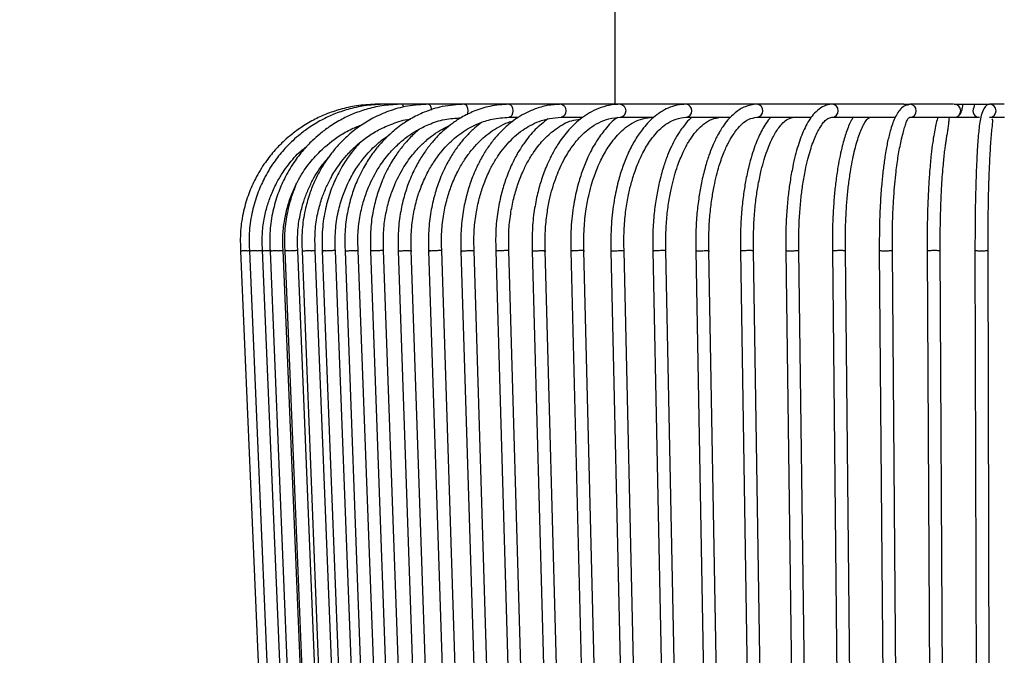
# Model space of a CAD drawing. Header units: millimetres. Extents: x 63 to 126, y 118 to 245.
# Tile 3 of 17: x 86 to 101, y 128 to 137. Entities that reach past the tile are written whole.
import ezdxf

# ---------------------------------------------------------------- set-up
doc = ezdxf.new("R2010")
doc.units = ezdxf.units.MM
doc.styles.add('SLDTEXTSTYLE0', font='TXT', dxfattribs={"width": 0.75})
doc.dimstyles.new('SLDDIMSTYLE0', dxfattribs={"dimtxt": 3.5, "dimasz": 3.302, "dimexe": 0, "dimexo": 0.0625, "dimgap": 0.875, "dimtad": 1, "dimdec": 0, "dimlfac": 10, "dimrnd": 1e-09, "dimzin": 12, "dimdsep": 46, "dimtxsty": 'SLDTEXTSTYLE0', "dimsah": 1, "dimcen": 0.09, "dimadec": 0, "dimazin": 3, "dimtfac": 1, "dimtdec": 0, "dimtofl": 0, "dimtmove": 0, "dimatfit": 3, "dimfxl": 0, "dimfrac": 2, "dimtolj": 1, "dimtzin": 12, "dimarcsym": 0})

# ---------------------------------------------------------------- blocks, each defined once
blk = doc.blocks.new('_D')
at = {"color": 7, "linetype": 'Continuous', "lineweight": 0}
for p, q in [((94.43, 174.985), (66.29, 174.985)), ((67.29, 174.985), (67.29, 117.985)), ((94.432, 117.985), (66.29, 117.985))]:
    blk.add_line(p, q, dxfattribs=at)
at = {"color": 7, "linetype": 'Continuous', "lineweight": 18}
for points in [[(67.29, 174.985), (66.782, 171.683), (67.798, 171.683)], [(67.29, 117.985), (67.798, 121.287), (66.782, 121.287)]]:
    blk.add_solid(points, dxfattribs=at)
at = {"color": 7, "linetype": 'Continuous', "lineweight": 18, "insert": (62.778, 146.365), "char_height": 3.5, "attachment_point": 1, "rotation": 90, "style": 'SLDTEXTSTYLE0'}
blk.add_mtext('570', dxfattribs=at)

msp = doc.modelspace()

# ---------------------------------------------------------------- linework, layer by layer
at = {"color": 7, "linetype": 'Continuous', "lineweight": 25}
for p, q in [((95.432, 137.835), (95.432, 136.135)), ((91.917, 136.135), (91.804, 136.135)), ((92.18, 136.135), (91.917, 136.135)), ((92.588, 136.135), (92.18, 136.135)), ((93.136, 136.135), (92.588, 136.135)), ((93.814, 136.135), (93.136, 136.135)), ((94.614, 136.135), (93.814, 136.135)), ((95.522, 136.135), (94.614, 136.135)), ((96.525, 136.135), (95.522, 136.135)), ((97.607, 136.135), (96.525, 136.135)), ((98.753, 136.135), (97.607, 136.135)), ((99.854, 136.135), (98.753, 136.135)), ((99.854, 136.135), (99.945, 136.135)), ((100.612, 136.135), (99.945, 136.135)), ((100.624, 136.135), (101.164, 136.135)), ((101.388, 136.135), (101.164, 136.135)), ((93.814, 135.935), (93.962, 135.935)), ((94.614, 135.935), (94.944, 135.935)), ((95.522, 135.935), (96.029, 135.935)), ((96.525, 135.935), (97.204, 135.935)), ((97.607, 135.935), (98.438, 135.935)), ((98.753, 135.935), (99.723, 135.935)), ((99.945, 135.935), (100.624, 135.935)), ((100.624, 135.935), (101.009, 135.935)), ((101.164, 135.935), (101.392, 135.935)), ((89.71, 133.89), (90.269, 120.889)), ((89.846, 133.89), (90.399, 120.89)), ((90.598, 120.901), (90.045, 133.901)), ((90.161, 133.89), (90.699, 120.89)), ((90.899, 120.901), (90.361, 133.901)), ((90.386, 133.89), (90.913, 120.89)), ((91.113, 120.9), (90.585, 133.9)), ((90.651, 133.89), (91.166, 120.89)), ((91.366, 120.9), (90.851, 133.9)), ((90.96, 133.89), (91.461, 120.89)), ((91.661, 120.9), (91.16, 133.9)), ((91.308, 133.89), (91.792, 120.89)), ((91.992, 120.9), (91.508, 133.9)), ((91.698, 133.89), (92.164, 120.89)), ((92.364, 120.9), (91.898, 133.9)), ((92.122, 133.891), (92.569, 120.891)), ((92.768, 120.9), (92.322, 133.9)), ((92.587, 133.891), (93.011, 120.891)), ((93.211, 120.899), (92.786, 133.899)), ((93.081, 133.891), (93.483, 120.891)), ((93.683, 120.899), (93.281, 133.899)), ((93.613, 133.891), (93.99, 120.891)), ((94.19, 120.899), (93.813, 133.899)), ((94.171, 133.892), (94.522, 120.892)), ((94.722, 120.899), (94.371, 133.899)), ((94.762, 133.892), (95.085, 120.892)), ((95.285, 120.898), (94.962, 133.898)), ((95.374, 133.892), (95.669, 120.892)), ((95.869, 120.898), (95.574, 133.898)), ((96.016, 133.892), (96.28, 120.892)), ((96.48, 120.898), (96.216, 133.898)), ((96.673, 133.893), (96.907, 120.893)), ((97.107, 120.897), (96.873, 133.897)), ((97.355, 133.893), (97.522, 123.185)), ((97.722, 123.185), (97.555, 133.897)), ((98.048, 133.893), (98.218, 120.893)), ((98.418, 120.897), (98.248, 133.897)), ((98.761, 133.894), (98.873, 123.185)), ((99.073, 123.185), (98.961, 133.896)), ((99.478, 133.894), (99.581, 120.894)), ((99.781, 120.896), (99.678, 133.896)), ((100.21, 133.894), (100.267, 123.185)), ((100.467, 123.185), (100.41, 133.896)), ((100.941, 133.895), (100.976, 120.895)), ((101.176, 120.895), (101.141, 133.895))]:
    msp.add_line(p, q, dxfattribs=at)
at = {"color": 7, "linetype": 'Continuous', "lineweight": 25, "flags": 128}
for points in [[(91.917, 136.135), (91.923, 136.127), (91.926, 136.118)], [(92.588, 136.135), (92.603, 136.127), (92.616, 136.105), (92.624, 136.073), (92.627, 136.046)], [(93.136, 136.135), (93.155, 136.127), (93.171, 136.105), (93.182, 136.073), (93.186, 136.035), (93.182, 135.996), (93.176, 135.975)], [(93.814, 136.135), (93.837, 136.127), (93.857, 136.105), (93.87, 136.073), (93.875, 136.035), (93.87, 135.996), (93.857, 135.964), (93.837, 135.942), (93.814, 135.935)], [(94.614, 136.135), (94.64, 136.127), (94.663, 136.105), (94.678, 136.073), (94.683, 136.035), (94.678, 135.996), (94.663, 135.964), (94.64, 135.942), (94.614, 135.935)], [(95.522, 136.135), (95.551, 136.127), (95.577, 136.105), (95.594, 136.073), (95.6, 136.035), (95.594, 135.996), (95.577, 135.964), (95.551, 135.942), (95.522, 135.935)], [(99.873, 136.135), (99.909, 136.127), (99.918, 136.123)]]:
    msp.add_lwpolyline(points, dxfattribs=at)
at = {"color": 7, "linetype": 'Continuous', "lineweight": 25}
for centre, radius, start, end in [((92.146, 136.089), 0.0566, 0.4434, 53.4016), ((96.511, 136.035), 0.101, 277.6761, 82.512), ((97.599, 136.035), 0.1, 274.6871, 85.5633), ((98.749, 136.035), 0.1, 272.6378, 87.7679), ((99.943, 136.035), 0.1, 271.2042, 89.2047), ((100.622, 136.035), 0.1, 270.7918, 89.2082), ((101.164, 136.035), 0.1, 270.8997, 89.9117), ((101.01, 136.035), 0.0999, 151.326, 270.5107)]:
    msp.add_arc(centre, radius, start, end, dxfattribs=at)
for points, knots in [([(91.804, 136.135), (91.708, 136.131), (91.526, 136.124), (91.271, 136.07), (91.049, 135.998), (90.843, 135.906), (90.662, 135.8), (90.505, 135.687), (90.368, 135.57), (90.228, 135.428), (90.076, 135.236), (89.939, 135.011), (89.828, 134.76), (89.749, 134.493), (89.7, 134.191), (89.708, 133.979), (89.711, 133.868)], [0, 0, 0, 0, 0.082651, 0.157677, 0.225069, 0.284828, 0.352613, 0.406826, 0.452053, 0.508724, 0.579274, 0.663697, 0.73614, 0.816386, 0.904433, 1, 1, 1, 1]), ([(91.917, 136.135), (91.823, 136.131), (91.643, 136.124), (91.39, 136.07), (91.17, 135.998), (90.967, 135.906), (90.787, 135.8), (90.632, 135.687), (90.497, 135.57), (90.358, 135.428), (90.207, 135.236), (90.073, 135.011), (89.963, 134.76), (89.885, 134.493), (89.836, 134.191), (89.844, 133.979), (89.847, 133.868)], [0, 0, 0, 0, 0.082666, 0.157704, 0.225107, 0.284873, 0.352664, 0.406881, 0.452109, 0.50878, 0.579327, 0.663745, 0.736181, 0.816417, 0.90445, 1, 1, 1, 1]), ([(92.18, 136.135), (92.088, 136.131), (91.912, 136.124), (91.666, 136.07), (91.451, 135.998), (91.253, 135.906), (91.078, 135.8), (90.927, 135.686), (90.795, 135.569), (90.66, 135.427), (90.513, 135.235), (90.382, 135.01), (90.275, 134.76), (90.199, 134.493), (90.152, 134.191), (90.159, 133.979), (90.162, 133.868)], [0, 0, 0, 0, 0.082704, 0.157775, 0.225203, 0.284989, 0.352797, 0.407022, 0.452253, 0.508924, 0.579465, 0.663868, 0.736286, 0.816495, 0.904492, 1, 1, 1, 1]), ([(92.588, 136.135), (92.479, 136.129), (92.271, 136.118), (91.985, 136.038), (91.742, 135.931), (91.527, 135.799), (91.344, 135.653), (91.193, 135.499), (91.079, 135.36), (90.992, 135.233), (90.911, 135.097), (90.833, 134.94), (90.755, 134.74), (90.689, 134.498), (90.643, 134.201), (90.649, 133.985), (90.652, 133.869)], [0, 0, 0, 0, 0.102133, 0.193942, 0.27541, 0.346535, 0.425255, 0.487575, 0.540912, 0.585978, 0.624697, 0.681156, 0.739897, 0.812672, 0.899466, 1, 1, 1, 1]), ([(93.136, 136.135), (93.022, 136.128), (92.812, 136.115), (92.536, 136.026), (92.325, 135.923), (92.175, 135.826), (92.072, 135.746), (91.993, 135.677), (91.917, 135.604), (91.825, 135.505), (91.716, 135.368), (91.595, 135.18), (91.487, 134.963), (91.4, 134.722), (91.338, 134.467), (91.3, 134.178), (91.306, 133.975), (91.309, 133.869)], [0, 0, 0, 0, 0.112906, 0.207126, 0.282627, 0.339408, 0.377477, 0.405723, 0.438279, 0.475321, 0.531676, 0.598178, 0.67827, 0.747293, 0.823967, 0.908287, 1, 1, 1, 1]), ([(93.814, 136.135), (93.716, 136.128), (93.534, 136.117), (93.291, 136.038), (93.101, 135.945), (92.952, 135.847), (92.831, 135.749), (92.72, 135.643), (92.613, 135.522), (92.505, 135.376), (92.394, 135.193), (92.296, 134.982), (92.213, 134.744), (92.153, 134.485), (92.115, 134.189), (92.12, 133.979), (92.123, 133.87)], [0, 0, 0, 0, 0.105364, 0.194287, 0.26674, 0.322725, 0.373516, 0.421, 0.472927, 0.529292, 0.592618, 0.671022, 0.740126, 0.818035, 0.904737, 1, 1, 1, 1]), ([(94.614, 136.135), (94.543, 136.131), (94.408, 136.123), (94.22, 136.069), (94.058, 135.997), (93.911, 135.907), (93.775, 135.8), (93.647, 135.673), (93.532, 135.532), (93.427, 135.376), (93.326, 135.189), (93.237, 134.979), (93.163, 134.741), (93.109, 134.483), (93.075, 134.188), (93.08, 133.979), (93.082, 133.87)], [0, 0, 0, 0, 0.083272, 0.158136, 0.224561, 0.282544, 0.347475, 0.40863, 0.469359, 0.529675, 0.593197, 0.671503, 0.740512, 0.818304, 0.90487, 1, 1, 1, 1]), ([(95.522, 136.135), (95.462, 136.131), (95.349, 136.125), (95.189, 136.075), (95.048, 136.008), (94.893, 135.904), (94.732, 135.754), (94.586, 135.564), (94.477, 135.381), (94.39, 135.199), (94.313, 134.996), (94.247, 134.761), (94.197, 134.501), (94.165, 134.199), (94.17, 133.984), (94.172, 133.871)], [0, 0, 0, 0, 0.077489, 0.148475, 0.212906, 0.270779, 0.37144, 0.466324, 0.527153, 0.588286, 0.664557, 0.733469, 0.812386, 0.901293, 1, 1, 1, 1]), ([(96.525, 136.135), (96.477, 136.132), (96.384, 136.126), (96.213, 136.068), (96.028, 135.95), (95.861, 135.769), (95.752, 135.606), (95.681, 135.477), (95.619, 135.348), (95.55, 135.175), (95.478, 134.939), (95.416, 134.648), (95.371, 134.283), (95.374, 134.015), (95.375, 133.871)], [0, 0, 0, 0, 0.071825, 0.139571, 0.262402, 0.367756, 0.447929, 0.4865, 0.528145, 0.600096, 0.674288, 0.765741, 0.874384, 1, 1, 1, 1]), ([(97.607, 136.135), (97.546, 136.127), (97.434, 136.114), (97.284, 136.019), (97.171, 135.909), (97.092, 135.805), (97.039, 135.721), (97.001, 135.652), (96.964, 135.579), (96.92, 135.48), (96.868, 135.345), (96.81, 135.159), (96.759, 134.946), (96.717, 134.71), (96.687, 134.459), (96.669, 134.175), (96.672, 133.976), (96.674, 133.872)], [0, 0, 0, 0, 0.113947, 0.209024, 0.285118, 0.34231, 0.38078, 0.408898, 0.441243, 0.478085, 0.53418, 0.600335, 0.67999, 0.748627, 0.824863, 0.908694, 1, 1, 1, 1]), ([(98.753, 136.135), (98.713, 136.13), (98.639, 136.12), (98.535, 136.05), (98.452, 135.961), (98.384, 135.859), (98.329, 135.752), (98.279, 135.632), (98.234, 135.5), (98.191, 135.349), (98.15, 135.168), (98.113, 134.962), (98.082, 134.729), (98.06, 134.476), (98.045, 134.185), (98.047, 133.98), (98.049, 133.873)], [0, 0, 0, 0, 0.09238, 0.173263, 0.242476, 0.300042, 0.359939, 0.41589, 0.47316, 0.531778, 0.594853, 0.672732, 0.741409, 0.818863, 0.905088, 1, 1, 1, 1]), ([(99.945, 136.135), (99.901, 136.123), (99.819, 136.101), (99.713, 135.937), (99.648, 135.748), (99.607, 135.577), (99.582, 135.443), (99.56, 135.31), (99.536, 135.133), (99.512, 134.899), (99.491, 134.616), (99.477, 134.266), (99.478, 134.01), (99.478, 133.874)], [0, 0, 0, 0, 0.133904, 0.256858, 0.367652, 0.451588, 0.489732, 0.535728, 0.609812, 0.683797, 0.773521, 0.878949, 1, 1, 1, 1]), ([(100.624, 135.935), (100.638, 135.936), (100.664, 135.939), (100.695, 135.96), (100.716, 135.984), (100.732, 136.014), (100.745, 136.056), (100.753, 136.098), (100.755, 136.131), (100.755, 136.135)], [0, 0, 0, 0, 0.139976, 0.255492, 0.365452, 0.489414, 0.6856, 0.962015, 1, 1, 1, 1]), ([(100.93, 136.135), (100.929, 136.122), (100.927, 136.099), (100.924, 136.081), (100.923, 136.079), (100.923, 136.078)], [0, 0, 0, 0, 0.450429, 0.789265, 1, 1, 1, 1]), ([(101.164, 136.135), (101.149, 136.131), (101.12, 136.125), (101.071, 136.066), (101.034, 135.974), (101.014, 135.864), (101, 135.748), (100.989, 135.624), (100.978, 135.474), (100.967, 135.28), (100.958, 135.049), (100.95, 134.792), (100.944, 134.518), (100.941, 134.207), (100.941, 133.988), (100.941, 133.875)], [0, 0, 0, 0, 0.0711872, 0.1347736, 0.2151888, 0.2814457, 0.3451295, 0.4075316, 0.4714641, 0.5493319, 0.6411177, 0.7191167, 0.8049344, 0.8985667, 1, 1, 1, 1]), ([(90.362, 133.882), (90.358, 133.969), (90.352, 134.134), (90.381, 134.369), (90.428, 134.575), (90.493, 134.767), (90.572, 134.939), (90.66, 135.088), (90.772, 135.249), (90.946, 135.447), (91.174, 135.628), (91.396, 135.757), (91.52, 135.803), (91.576, 135.824)], [0, 0, 0, 0, 0.104357, 0.198713, 0.283461, 0.358608, 0.443843, 0.512011, 0.568868, 0.682197, 0.83466, 0.925682, 1, 1, 1, 1]), ([(90.852, 133.882), (90.849, 133.987), (90.843, 134.183), (90.884, 134.453), (90.943, 134.672), (91.014, 134.854), (91.084, 134.996), (91.157, 135.12), (91.235, 135.234), (91.336, 135.36), (91.472, 135.499), (91.635, 135.631), (91.828, 135.751), (92.046, 135.844), (92.212, 135.9), (92.304, 135.908), (92.309, 135.909)], [0, 0, 0, 0, 0.1114755, 0.2072863, 0.2877701, 0.3529282, 0.4159566, 0.4588481, 0.508451, 0.5673485, 0.6361817, 0.7231886, 0.802014, 0.8924412, 0.994467, 1, 1, 1, 1]), ([(91.509, 133.881), (91.506, 133.978), (91.5, 134.163), (91.534, 134.427), (91.59, 134.659), (91.681, 134.912), (91.809, 135.157), (91.951, 135.347), (92.055, 135.459), (92.123, 135.525), (92.193, 135.587), (92.284, 135.657), (92.416, 135.744), (92.602, 135.836), (92.83, 135.912), (92.998, 135.923), (93.082, 135.929)], [0, 0, 0, 0, 0.094104, 0.180115, 0.258327, 0.328748, 0.446104, 0.535866, 0.573771, 0.607175, 0.63614, 0.674195, 0.731688, 0.80858, 0.904836, 1, 1, 1, 1]), ([(91.899, 133.881), (91.896, 133.978), (91.89, 134.164), (91.923, 134.428), (91.977, 134.66), (92.065, 134.913), (92.188, 135.158), (92.325, 135.348), (92.425, 135.461), (92.49, 135.526), (92.558, 135.588), (92.645, 135.658), (92.764, 135.741), (92.862, 135.788), (92.915, 135.814)], [0, 0, 0, 0, 0.117727, 0.225338, 0.323184, 0.411277, 0.558062, 0.670312, 0.717708, 0.759471, 0.795681, 0.84325, 0.915102, 1, 1, 1, 1]), ([(92.323, 133.881), (92.32, 133.982), (92.315, 134.175), (92.35, 134.447), (92.404, 134.684), (92.48, 134.902), (92.569, 135.094), (92.669, 135.26), (92.765, 135.392), (92.861, 135.501), (92.959, 135.595), (93.065, 135.681), (93.194, 135.767), (93.358, 135.849), (93.569, 135.919), (93.728, 135.929), (93.814, 135.935)], [0, 0, 0, 0, 0.096179, 0.183232, 0.261423, 0.330759, 0.409425, 0.472926, 0.529301, 0.58124, 0.628752, 0.679064, 0.734578, 0.806592, 0.895072, 1, 1, 1, 1]), ([(93.396, 135.855), (93.361, 135.828), (93.283, 135.769), (93.172, 135.659), (93.059, 135.528), (92.951, 135.376), (92.845, 135.191), (92.752, 134.981), (92.673, 134.742), (92.616, 134.484), (92.58, 134.188), (92.585, 133.979), (92.588, 133.87)], [0, 0, 0, 0, 0.066093, 0.146196, 0.228901, 0.314209, 0.406668, 0.52087, 0.621519, 0.734985, 0.861253, 1, 1, 1, 1]), ([(92.787, 133.88), (92.785, 133.982), (92.78, 134.175), (92.813, 134.448), (92.865, 134.686), (92.937, 134.904), (93.022, 135.096), (93.118, 135.264), (93.214, 135.401), (93.314, 135.518), (93.421, 135.623), (93.533, 135.713), (93.662, 135.794), (93.779, 135.853), (93.858, 135.875), (93.886, 135.882)], [0, 0, 0, 0, 0.111541, 0.212508, 0.303194, 0.383606, 0.47483, 0.548606, 0.616436, 0.682158, 0.745776, 0.813051, 0.878635, 0.958182, 1, 1, 1, 1]), ([(93.282, 133.88), (93.28, 133.982), (93.275, 134.175), (93.306, 134.449), (93.356, 134.687), (93.424, 134.906), (93.504, 135.098), (93.596, 135.268), (93.69, 135.409), (93.791, 135.533), (93.903, 135.645), (94.019, 135.738), (94.144, 135.816), (94.281, 135.878), (94.439, 135.925), (94.554, 135.931), (94.614, 135.935)], [0, 0, 0, 0, 0.096283, 0.183448, 0.261733, 0.331147, 0.409888, 0.473668, 0.533968, 0.594612, 0.655591, 0.72001, 0.777462, 0.843279, 0.917456, 1, 1, 1, 1]), ([(94.409, 135.91), (94.343, 135.859), (94.21, 135.754), (94.057, 135.563), (93.938, 135.375), (93.842, 135.187), (93.759, 134.977), (93.69, 134.74), (93.639, 134.483), (93.607, 134.188), (93.612, 133.979), (93.614, 133.87)], [0, 0, 0, 0, 0.1277596, 0.2622976, 0.3480531, 0.4362376, 0.5447646, 0.6404002, 0.7482039, 0.8681622, 1, 1, 1, 1]), ([(93.814, 133.88), (93.812, 133.982), (93.807, 134.176), (93.836, 134.45), (93.883, 134.688), (93.947, 134.907), (94.023, 135.1), (94.109, 135.272), (94.216, 135.441), (94.356, 135.614), (94.547, 135.776), (94.734, 135.886), (94.863, 135.902), (94.91, 135.908)], [0, 0, 0, 0, 0.1040079, 0.1981763, 0.282749, 0.3577343, 0.4427907, 0.5117766, 0.5785277, 0.683007, 0.7943551, 0.9254722, 1, 1, 1, 1]), ([(94.372, 133.88), (94.369, 133.985), (94.365, 134.182), (94.393, 134.45), (94.432, 134.666), (94.477, 134.844), (94.527, 134.996), (94.583, 135.138), (94.647, 135.273), (94.724, 135.407), (94.821, 135.544), (94.93, 135.668), (95.055, 135.775), (95.191, 135.859), (95.349, 135.922), (95.462, 135.93), (95.522, 135.935)], [0, 0, 0, 0, 0.099897, 0.185219, 0.256178, 0.31278, 0.367303, 0.418257, 0.472483, 0.529958, 0.59338, 0.671762, 0.740772, 0.818481, 0.904881, 1, 1, 1, 1]), ([(95.479, 135.935), (95.475, 135.932), (95.403, 135.89), (95.294, 135.763), (95.17, 135.601), (95.089, 135.462), (95.019, 135.325), (94.946, 135.15), (94.87, 134.916), (94.805, 134.63), (94.758, 134.273), (94.761, 134.011), (94.763, 133.871)], [0, 0, 0, 0, 0.007804, 0.145712, 0.256805, 0.316205, 0.375144, 0.471304, 0.569816, 0.690857, 0.834351, 1, 1, 1, 1]), ([(94.963, 133.879), (94.961, 133.999), (94.957, 134.22), (94.991, 134.516), (95.034, 134.744), (95.08, 134.917), (95.124, 135.05), (95.17, 135.169), (95.235, 135.315), (95.341, 135.502), (95.47, 135.665), (95.602, 135.785), (95.724, 135.865), (95.863, 135.923), (95.963, 135.931), (96.015, 135.935)], [0, 0, 0, 0, 0.113209, 0.207564, 0.283277, 0.340362, 0.387917, 0.428323, 0.47677, 0.564761, 0.67964, 0.74848, 0.824814, 0.908642, 1, 1, 1, 1]), ([(95.575, 133.879), (95.573, 133.987), (95.57, 134.191), (95.595, 134.475), (95.633, 134.714), (95.682, 134.922), (95.736, 135.096), (95.792, 135.243), (95.847, 135.363), (95.904, 135.469), (95.972, 135.576), (96.048, 135.676), (96.14, 135.773), (96.248, 135.855), (96.377, 135.92), (96.473, 135.93), (96.525, 135.935)], [0, 0, 0, 0, 0.101939, 0.191946, 0.270208, 0.336736, 0.407199, 0.46041, 0.510485, 0.558883, 0.606865, 0.671848, 0.735268, 0.811128, 0.899365, 1, 1, 1, 1]), ([(96.612, 135.935), (96.598, 135.923), (96.552, 135.884), (96.49, 135.808), (96.431, 135.726), (96.387, 135.656), (96.346, 135.584), (96.295, 135.484), (96.236, 135.349), (96.171, 135.163), (96.113, 134.949), (96.065, 134.712), (96.032, 134.46), (96.011, 134.176), (96.015, 133.976), (96.016, 133.872)], [0, 0, 0, 0, 0.035153, 0.112247, 0.164144, 0.202094, 0.245754, 0.295486, 0.371211, 0.460522, 0.568055, 0.660712, 0.763624, 0.876782, 1, 1, 1, 1]), ([(96.216, 133.878), (96.215, 133.977), (96.211, 134.165), (96.23, 134.433), (96.261, 134.669), (96.311, 134.926), (96.382, 135.174), (96.461, 135.367), (96.517, 135.48), (96.554, 135.546), (96.593, 135.607), (96.64, 135.675), (96.706, 135.756), (96.798, 135.842), (96.917, 135.917), (97.009, 135.929), (97.06, 135.935)], [0, 0, 0, 0, 0.092323, 0.176841, 0.253712, 0.322944, 0.438389, 0.5267, 0.564012, 0.596927, 0.625475, 0.662421, 0.718559, 0.793639, 0.887465, 1, 1, 1, 1]), ([(96.874, 133.878), (96.872, 133.977), (96.869, 134.165), (96.886, 134.434), (96.914, 134.671), (96.958, 134.929), (97.021, 135.178), (97.09, 135.371), (97.141, 135.485), (97.173, 135.55), (97.207, 135.612), (97.249, 135.679), (97.306, 135.759), (97.384, 135.843), (97.485, 135.917), (97.564, 135.929), (97.607, 135.935)], [0, 0, 0, 0, 0.092349, 0.176913, 0.25383, 0.323107, 0.43863, 0.527001, 0.564335, 0.597269, 0.625832, 0.662798, 0.718948, 0.793991, 0.887688, 1, 1, 1, 1]), ([(97.816, 135.935), (97.81, 135.928), (97.778, 135.895), (97.728, 135.819), (97.672, 135.72), (97.622, 135.614), (97.574, 135.495), (97.526, 135.351), (97.477, 135.171), (97.433, 134.965), (97.396, 134.731), (97.369, 134.477), (97.352, 134.186), (97.355, 133.98), (97.356, 133.873)], [0, 0, 0, 0, 0.0204259, 0.0959972, 0.1639247, 0.2268218, 0.2958653, 0.3710494, 0.4555895, 0.5602656, 0.6525617, 0.7566437, 0.8725026, 1, 1, 1, 1]), ([(97.556, 133.878), (97.555, 133.981), (97.552, 134.178), (97.568, 134.456), (97.593, 134.698), (97.628, 134.921), (97.669, 135.117), (97.715, 135.285), (97.759, 135.419), (97.803, 135.528), (97.847, 135.623), (97.894, 135.706), (97.945, 135.784), (98.007, 135.857), (98.084, 135.92), (98.144, 135.93), (98.176, 135.935)], [0, 0, 0, 0, 0.096412, 0.183819, 0.26234, 0.331979, 0.411, 0.474777, 0.531243, 0.583116, 0.630404, 0.68028, 0.735665, 0.807551, 0.895677, 1, 1, 1, 1]), ([(98.249, 133.877), (98.247, 133.981), (98.245, 134.178), (98.259, 134.457), (98.28, 134.7), (98.309, 134.924), (98.344, 135.12), (98.383, 135.292), (98.423, 135.433), (98.463, 135.553), (98.507, 135.659), (98.551, 135.747), (98.595, 135.819), (98.641, 135.878), (98.693, 135.924), (98.732, 135.931), (98.753, 135.935)], [0, 0, 0, 0, 0.096388, 0.183797, 0.262326, 0.33198, 0.411027, 0.47498, 0.534063, 0.591753, 0.64803, 0.707361, 0.764053, 0.831818, 0.91047, 1, 1, 1, 1]), ([(99.079, 135.935), (99.069, 135.919), (99.028, 135.854), (98.973, 135.714), (98.917, 135.528), (98.876, 135.346), (98.842, 135.164), (98.812, 134.959), (98.788, 134.726), (98.77, 134.474), (98.758, 134.185), (98.76, 133.981), (98.761, 133.873)], [0, 0, 0, 0, 0.042454, 0.17269, 0.295777, 0.376313, 0.460447, 0.564132, 0.655579, 0.758726, 0.873564, 1, 1, 1, 1]), ([(98.961, 133.877), (98.96, 133.981), (98.958, 134.179), (98.969, 134.459), (98.986, 134.702), (99.01, 134.927), (99.038, 135.124), (99.07, 135.299), (99.103, 135.444), (99.138, 135.571), (99.176, 135.685), (99.219, 135.785), (99.261, 135.863), (99.301, 135.921), (99.331, 135.93), (99.347, 135.935)], [0, 0, 0, 0, 0.096378, 0.183799, 0.262347, 0.332025, 0.411112, 0.475212, 0.536159, 0.59796, 0.66056, 0.726515, 0.804898, 0.896111, 1, 1, 1, 1]), ([(99.678, 133.876), (99.678, 133.986), (99.676, 134.191), (99.685, 134.476), (99.698, 134.713), (99.715, 134.917), (99.732, 135.084), (99.75, 135.228), (99.768, 135.349), (99.789, 135.465), (99.815, 135.587), (99.841, 135.693), (99.867, 135.786), (99.891, 135.862), (99.914, 135.921), (99.934, 135.93), (99.945, 135.935)], [0, 0, 0, 0, 0.101295, 0.19011, 0.266515, 0.330514, 0.39654, 0.444768, 0.493074, 0.543443, 0.596736, 0.666757, 0.733079, 0.810828, 0.899782, 1, 1, 1, 1]), ([(100.376, 135.935), (100.371, 135.922), (100.355, 135.88), (100.336, 135.796), (100.314, 135.683), (100.292, 135.543), (100.269, 135.358), (100.248, 135.129), (100.23, 134.864), (100.217, 134.573), (100.209, 134.237), (100.21, 133.999), (100.21, 133.874)], [0, 0, 0, 0, 0.034187, 0.109112, 0.189625, 0.269256, 0.370112, 0.493631, 0.601174, 0.721431, 0.854389, 1, 1, 1, 1]), ([(100.41, 133.876), (100.41, 133.976), (100.409, 134.167), (100.414, 134.439), (100.422, 134.68), (100.435, 134.941), (100.454, 135.196), (100.475, 135.394), (100.49, 135.512), (100.5, 135.58), (100.511, 135.645), (100.523, 135.711), (100.535, 135.783), (100.543, 135.855), (100.546, 135.919), (100.552, 135.929), (100.555, 135.935)], [0, 0, 0, 0, 0.091994, 0.17637, 0.253175, 0.322413, 0.43807, 0.526731, 0.564284, 0.59749, 0.626353, 0.663133, 0.719475, 0.794749, 0.888309, 1, 1, 1, 1]), ([(101.141, 133.876), (101.141, 133.98), (101.141, 134.18), (101.144, 134.462), (101.148, 134.708), (101.154, 134.935), (101.161, 135.135), (101.169, 135.313), (101.178, 135.464), (101.188, 135.6), (101.198, 135.723), (101.21, 135.831), (101.216, 135.89), (101.204, 135.906), (101.199, 135.912)], [0, 0, 0, 0, 0.109073, 0.208106, 0.297132, 0.376152, 0.465925, 0.538802, 0.609101, 0.681831, 0.756957, 0.83621, 0.926193, 1, 1, 1, 1]), ([(91.161, 133.881), (91.158, 133.989), (91.153, 134.193), (91.197, 134.479), (91.266, 134.724), (91.358, 134.944), (91.463, 135.134), (91.576, 135.293), (91.681, 135.414), (91.777, 135.508), (91.876, 135.593), (91.946, 135.641), (91.985, 135.669)], [0, 0, 0, 0, 0.1516286, 0.2875693, 0.4082663, 0.5137267, 0.6306164, 0.7232728, 0.8023512, 0.8688889, 0.9257396, 1, 1, 1, 1]), ([(92.448, 135.754), (92.44, 135.749), (92.41, 135.725), (92.357, 135.675), (92.284, 135.603), (92.195, 135.503), (92.09, 135.367), (91.973, 135.178), (91.87, 134.962), (91.786, 134.721), (91.726, 134.466), (91.69, 134.177), (91.696, 133.975), (91.699, 133.869)], [0, 0, 0, 0, 0.013896, 0.058668, 0.110265, 0.168965, 0.258254, 0.363608, 0.490472, 0.599794, 0.721225, 0.854755, 1, 1, 1, 1]), ([(91.526, 135.536), (91.495, 135.501), (91.417, 135.415), (91.298, 135.247), (91.181, 135.039), (91.079, 134.796), (91.002, 134.526), (90.952, 134.211), (90.959, 133.987), (90.962, 133.869)], [0, 0, 0, 0, 0.080932, 0.198366, 0.346608, 0.480709, 0.634403, 0.807664, 1, 1, 1, 1]), ([(90.047, 133.882), (90.043, 133.969), (90.037, 134.134), (90.066, 134.369), (90.114, 134.574), (90.182, 134.767), (90.263, 134.938), (90.353, 135.088), (90.469, 135.247), (90.585, 135.388), (90.693, 135.467), (90.725, 135.491)], [0, 0, 0, 0, 0.142782, 0.271878, 0.387835, 0.49066, 0.607297, 0.700586, 0.778401, 0.933521, 1, 1, 1, 1]), ([(90.586, 133.882), (90.583, 133.982), (90.577, 134.168), (90.614, 134.424), (90.669, 134.634), (90.735, 134.813), (90.809, 134.969), (90.896, 135.116), (90.976, 135.232), (91.033, 135.296), (91.052, 135.317)], [0, 0, 0, 0, 0.1913361, 0.3564358, 0.4959141, 0.6097714, 0.7242456, 0.831744, 0.9439194, 1, 1, 1, 1]), ([(90.55, 134.881), (90.528, 134.825), (90.477, 134.695), (90.419, 134.466), (90.377, 134.184), (90.383, 133.978), (90.387, 133.869)], [0, 0, 0, 0, 0.175119, 0.40716, 0.68243, 1, 1, 1, 1]), ([(89.813, 133.895), (89.811, 133.895), (89.799, 133.894), (89.775, 133.893), (89.745, 133.891), (89.723, 133.89), (89.711, 133.89), (89.711, 133.89), (89.711, 133.89)], [0, 0, 0, 0, 0.0242383, 0.2348599, 0.4454818, 0.6560942, 0.8666887, 1, 1, 1, 1]), ([(89.813, 133.895), (89.814, 133.895), (89.826, 133.896), (89.837, 133.896), (89.847, 133.897)], [0, 0, 0, 0, 0.109236, 1, 1, 1, 1]), ([(89.961, 133.895), (89.96, 133.895), (89.947, 133.894), (89.923, 133.893), (89.892, 133.891), (89.866, 133.89), (89.849, 133.889), (89.847, 133.89), (89.846, 133.89)], [0, 0, 0, 0, 0.022511, 0.218126, 0.413742, 0.609348, 0.804938, 1, 1, 1, 1]), ([(89.961, 133.895), (89.962, 133.895), (89.974, 133.896), (89.997, 133.897), (90.023, 133.899), (90.04, 133.9), (90.047, 133.901), (90.045, 133.901), (90.045, 133.901)], [0, 0, 0, 0, 0.027403, 0.26553, 0.503656, 0.741772, 0.979867, 1, 1, 1, 1]), ([(90.06, 133.895), (90.059, 133.895), (90.054, 133.895), (90.049, 133.894), (90.046, 133.894)], [0, 0, 0, 0, 0.2452095, 1, 1, 1, 1]), ([(90.06, 133.895), (90.062, 133.895), (90.074, 133.896), (90.098, 133.897), (90.13, 133.899), (90.157, 133.9), (90.175, 133.901), (90.183, 133.901), (90.181, 133.901), (90.181, 133.901)], [0, 0, 0, 0, 0.0221798, 0.2149143, 0.407649, 0.6003752, 0.7930847, 0.9857795, 1, 1, 1, 1]), ([(90.288, 133.895), (90.287, 133.895), (90.275, 133.894), (90.251, 133.893), (90.218, 133.891), (90.19, 133.89), (90.17, 133.89), (90.161, 133.889), (90.162, 133.89), (90.162, 133.89)], [0, 0, 0, 0, 0.021014, 0.20362, 0.386226, 0.568824, 0.751407, 0.933976, 1, 1, 1, 1]), ([(90.288, 133.895), (90.289, 133.895), (90.301, 133.896), (90.323, 133.897), (90.346, 133.899), (90.359, 133.9), (90.359, 133.9), (90.36, 133.9)], [0, 0, 0, 0, 0.029999, 0.290681, 0.551363, 0.812034, 1, 1, 1, 1]), ([(90.452, 133.895), (90.451, 133.895), (90.439, 133.894), (90.419, 133.893), (90.397, 133.891), (90.386, 133.89), (90.387, 133.89), (90.387, 133.89)], [0, 0, 0, 0, 0.030742, 0.297874, 0.565007, 0.832128, 1, 1, 1, 1]), ([(90.452, 133.895), (90.453, 133.895), (90.465, 133.896), (90.489, 133.897), (90.523, 133.899), (90.552, 133.9), (90.573, 133.901), (90.584, 133.901), (90.584, 133.901), (90.584, 133.9)], [0, 0, 0, 0, 0.0207654, 0.2012097, 0.3816542, 0.5620908, 0.7425117, 0.9229187, 1, 1, 1, 1]), ([(90.79, 133.895), (90.789, 133.895), (90.777, 133.894), (90.753, 133.893), (90.719, 133.891), (90.689, 133.89), (90.666, 133.889), (90.652, 133.889), (90.652, 133.89), (90.652, 133.89)], [0, 0, 0, 0, 0.019697, 0.190853, 0.36201, 0.533159, 0.704294, 0.875416, 1, 1, 1, 1]), ([(90.79, 133.895), (90.791, 133.895), (90.802, 133.896), (90.822, 133.897), (90.842, 133.899), (90.851, 133.9), (90.85, 133.9), (90.849, 133.9)], [0, 0, 0, 0, 0.033166, 0.321371, 0.609576, 0.897769, 1, 1, 1, 1]), ([(91.016, 133.895), (91.015, 133.895), (91.004, 133.894), (90.984, 133.893), (90.967, 133.891), (90.959, 133.89), (90.961, 133.89), (90.961, 133.89)], [0, 0, 0, 0, 0.03472, 0.336421, 0.638122, 0.93981, 1, 1, 1, 1]), ([(91.016, 133.895), (91.017, 133.895), (91.028, 133.896), (91.052, 133.897), (91.086, 133.899), (91.117, 133.9), (91.141, 133.901), (91.157, 133.901), (91.159, 133.9), (91.159, 133.9)], [0, 0, 0, 0, 0.019282, 0.18684, 0.354398, 0.521949, 0.689485, 0.857009, 1, 1, 1, 1]), ([(91.458, 133.895), (91.457, 133.895), (91.446, 133.894), (91.423, 133.893), (91.389, 133.891), (91.357, 133.89), (91.33, 133.889), (91.314, 133.889), (91.306, 133.89), (91.308, 133.89), (91.308, 133.89)], [0, 0, 0, 0, 0.018543, 0.179677, 0.340811, 0.501938, 0.663051, 0.824152, 0.985249, 1, 1, 1, 1]), ([(91.458, 133.895), (91.459, 133.895), (91.47, 133.896), (91.487, 133.897), (91.504, 133.899), (91.507, 133.9), (91.508, 133.9)], [0, 0, 0, 0, 0.037056, 0.35906, 0.681065, 1, 1, 1, 1]), ([(91.742, 133.895), (91.741, 133.895), (91.731, 133.894), (91.714, 133.893), (91.7, 133.891), (91.699, 133.891), (91.699, 133.89)], [0, 0, 0, 0, 0.039569, 0.383411, 0.727252, 1, 1, 1, 1]), ([(91.742, 133.895), (91.744, 133.895), (91.754, 133.896), (91.777, 133.897), (91.811, 133.899), (91.843, 133.9), (91.871, 133.901), (91.89, 133.901), (91.898, 133.9), (91.897, 133.9), (91.897, 133.9)], [0, 0, 0, 0, 0.018109, 0.175474, 0.332839, 0.490197, 0.647541, 0.804873, 0.9622, 1, 1, 1, 1]), ([(92.282, 133.895), (92.281, 133.895), (92.271, 133.894), (92.249, 133.893), (92.215, 133.891), (92.182, 133.89), (92.153, 133.889), (92.133, 133.889), (92.122, 133.89), (92.123, 133.891), (92.124, 133.891)], [0, 0, 0, 0, 0.017512, 0.169685, 0.321858, 0.474024, 0.626178, 0.77832, 0.930457, 1, 1, 1, 1]), ([(92.282, 133.895), (92.283, 133.895), (92.293, 133.896), (92.309, 133.897), (92.321, 133.899), (92.321, 133.899), (92.321, 133.9)], [0, 0, 0, 0, 0.041984, 0.406812, 0.771641, 1, 1, 1, 1]), ([(92.621, 133.895), (92.62, 133.895), (92.611, 133.894), (92.597, 133.893), (92.587, 133.892), (92.588, 133.891), (92.588, 133.891)], [0, 0, 0, 0, 0.045375, 0.43967, 0.833965, 1, 1, 1, 1]), ([(92.621, 133.895), (92.622, 133.895), (92.632, 133.896), (92.653, 133.897), (92.687, 133.899), (92.721, 133.9), (92.751, 133.901), (92.773, 133.901), (92.785, 133.9), (92.785, 133.9), (92.785, 133.899)], [0, 0, 0, 0, 0.017113, 0.165816, 0.314519, 0.463216, 0.611899, 0.760572, 0.909239, 1, 1, 1, 1]), ([(93.251, 133.895), (93.25, 133.895), (93.241, 133.894), (93.22, 133.893), (93.187, 133.891), (93.153, 133.89), (93.122, 133.889), (93.098, 133.889), (93.084, 133.89), (93.083, 133.891), (93.082, 133.891)], [0, 0, 0, 0, 0.016588, 0.160729, 0.30487, 0.449004, 0.593127, 0.737239, 0.881346, 1, 1, 1, 1]), ([(93.251, 133.895), (93.252, 133.895), (93.261, 133.896), (93.274, 133.897), (93.282, 133.899), (93.28, 133.899), (93.28, 133.899)], [0, 0, 0, 0, 0.048465, 0.469607, 0.890749, 1, 1, 1, 1]), ([(93.639, 133.895), (93.638, 133.895), (93.63, 133.894), (93.619, 133.893), (93.612, 133.892), (93.613, 133.891), (93.614, 133.891)], [0, 0, 0, 0, 0.052578, 0.509457, 0.966337, 1, 1, 1, 1]), ([(93.639, 133.895), (93.64, 133.895), (93.649, 133.896), (93.668, 133.897), (93.701, 133.899), (93.735, 133.9), (93.767, 133.901), (93.792, 133.901), (93.81, 133.9), (93.812, 133.899), (93.813, 133.899)], [0, 0, 0, 0, 0.016176, 0.156739, 0.297302, 0.437859, 0.578404, 0.718938, 0.859467, 1, 1, 1, 1]), ([(94.349, 133.895), (94.348, 133.895), (94.34, 133.894), (94.321, 133.893), (94.289, 133.891), (94.255, 133.89), (94.223, 133.889), (94.195, 133.889), (94.178, 133.89), (94.17, 133.891), (94.172, 133.892), (94.172, 133.892)], [0, 0, 0, 0, 0.0157622, 0.1527292, 0.2896965, 0.4266575, 0.563607, 0.7005465, 0.8374819, 0.9744204, 1, 1, 1, 1]), ([(94.349, 133.895), (94.35, 133.895), (94.357, 133.896), (94.368, 133.897), (94.37, 133.898), (94.37, 133.899)], [0, 0, 0, 0, 0.057228, 0.554515, 1, 1, 1, 1]), ([(94.78, 133.895), (94.78, 133.895), (94.773, 133.894), (94.764, 133.893), (94.763, 133.892), (94.763, 133.892)], [0, 0, 0, 0, 0.063932, 0.619477, 1, 1, 1, 1]), ([(94.78, 133.895), (94.781, 133.895), (94.788, 133.896), (94.806, 133.897), (94.838, 133.899), (94.872, 133.9), (94.905, 133.901), (94.933, 133.901), (94.953, 133.9), (94.962, 133.899), (94.961, 133.899), (94.961, 133.898)], [0, 0, 0, 0, 0.015499, 0.150181, 0.284864, 0.41954, 0.554205, 0.68886, 0.82351, 0.958163, 1, 1, 1, 1]), ([(95.559, 133.895), (95.559, 133.895), (95.552, 133.894), (95.535, 133.893), (95.505, 133.891), (95.471, 133.89), (95.437, 133.889), (95.408, 133.889), (95.386, 133.89), (95.375, 133.891), (95.376, 133.892), (95.376, 133.892)], [0, 0, 0, 0, 0.015009, 0.145431, 0.275852, 0.406268, 0.536673, 0.667069, 0.79746, 0.927855, 1, 1, 1, 1]), ([(95.559, 133.895), (95.56, 133.895), (95.566, 133.896), (95.574, 133.897), (95.573, 133.898), (95.573, 133.898)], [0, 0, 0, 0, 0.069953, 0.677823, 1, 1, 1, 1]), ([(96.028, 133.895), (96.027, 133.895), (96.021, 133.894), (96.015, 133.893), (96.017, 133.893), (96.017, 133.893)], [0, 0, 0, 0, 0.0803752, 0.7788044, 1, 1, 1, 1]), ([(96.028, 133.895), (96.028, 133.895), (96.034, 133.896), (96.05, 133.897), (96.079, 133.899), (96.113, 133.9), (96.147, 133.901), (96.177, 133.901), (96.2, 133.9), (96.214, 133.899), (96.214, 133.898), (96.215, 133.898)], [0, 0, 0, 0, 0.014728, 0.142707, 0.270687, 0.398661, 0.526624, 0.654577, 0.782526, 0.910478, 1, 1, 1, 1]), ([(96.864, 133.895), (96.864, 133.895), (96.858, 133.894), (96.844, 133.893), (96.815, 133.891), (96.782, 133.89), (96.748, 133.889), (96.717, 133.889), (96.692, 133.89), (96.676, 133.891), (96.674, 133.892), (96.674, 133.893)], [0, 0, 0, 0, 0.014326, 0.13881, 0.263295, 0.387774, 0.512243, 0.636703, 0.761159, 0.885617, 1, 1, 1, 1]), ([(96.864, 133.895), (96.865, 133.895), (96.87, 133.896), (96.874, 133.897), (96.873, 133.897), (96.872, 133.897)], [0, 0, 0, 0, 0.0899947, 0.8720162, 1, 1, 1, 1]), ([(97.362, 133.895), (97.362, 133.895), (97.357, 133.894), (97.356, 133.894), (97.355, 133.893)], [0, 0, 0, 0, 0.103203, 1, 1, 1, 1]), ([(97.362, 133.895), (97.363, 133.895), (97.367, 133.896), (97.381, 133.897), (97.408, 133.899), (97.44, 133.9), (97.474, 133.901), (97.506, 133.901), (97.533, 133.9), (97.549, 133.899), (97.557, 133.898), (97.555, 133.897), (97.555, 133.897)], [0, 0, 0, 0, 0.014079, 0.13642, 0.258762, 0.381098, 0.503424, 0.62574, 0.748052, 0.870368, 0.992703, 1, 1, 1, 1]), ([(98.243, 133.895), (98.243, 133.895), (98.239, 133.894), (98.227, 133.893), (98.201, 133.891), (98.17, 133.89), (98.135, 133.889), (98.103, 133.889), (98.075, 133.89), (98.056, 133.891), (98.047, 133.892), (98.049, 133.893), (98.049, 133.893)], [0, 0, 0, 0, 0.0137056, 0.1328017, 0.251898, 0.3709889, 0.4900697, 0.6091419, 0.7282105, 0.8472818, 0.9663716, 1, 1, 1, 1]), ([(98.243, 133.895), (98.244, 133.895), (98.247, 133.896), (98.247, 133.896), (98.247, 133.897)], [0, 0, 0, 0, 0.125752, 1, 1, 1, 1]), ([(98.764, 133.895), (98.763, 133.895), (98.761, 133.895), (98.762, 133.894), (98.762, 133.894)], [0, 0, 0, 0, 0.163476, 1, 1, 1, 1]), ([(98.764, 133.895), (98.764, 133.895), (98.767, 133.896), (98.778, 133.897), (98.802, 133.899), (98.833, 133.9), (98.867, 133.901), (98.9, 133.901), (98.929, 133.9), (98.95, 133.899), (98.96, 133.898), (98.959, 133.897), (98.959, 133.897)], [0, 0, 0, 0, 0.013496, 0.130769, 0.248042, 0.36531, 0.482568, 0.599817, 0.717062, 0.83431, 0.951577, 1, 1, 1, 1]), ([(99.676, 133.895), (99.676, 133.895), (99.674, 133.894), (99.664, 133.893), (99.642, 133.891), (99.612, 133.89), (99.578, 133.889), (99.544, 133.889), (99.514, 133.89), (99.492, 133.891), (99.479, 133.893), (99.48, 133.894), (99.48, 133.894)], [0, 0, 0, 0, 0.013132, 0.127243, 0.241353, 0.355459, 0.469555, 0.583643, 0.697727, 0.811814, 0.925919, 1, 1, 1, 1]), ([(99.676, 133.895), (99.677, 133.895), (99.678, 133.896), (99.677, 133.896), (99.677, 133.896)], [0, 0, 0, 0, 0.2098252, 1, 1, 1, 1]), ([(100.211, 133.895), (100.211, 133.895), (100.21, 133.895), (100.211, 133.895), (100.211, 133.894)], [0, 0, 0, 0, 0.315169, 1, 1, 1, 1]), ([(100.211, 133.895), (100.211, 133.895), (100.213, 133.896), (100.221, 133.897), (100.242, 133.899), (100.271, 133.9), (100.304, 133.901), (100.338, 133.901), (100.369, 133.9), (100.393, 133.899), (100.408, 133.897), (100.409, 133.896), (100.409, 133.896)], [0, 0, 0, 0, 0.012863, 0.124638, 0.236413, 0.348183, 0.459943, 0.571695, 0.683443, 0.795194, 0.906962, 1, 1, 1, 1]), ([(101.141, 133.895), (101.141, 133.895), (101.14, 133.894), (101.134, 133.893), (101.114, 133.891), (101.087, 133.89), (101.054, 133.889), (101.02, 133.889), (100.988, 133.89), (100.962, 133.891), (100.945, 133.893), (100.941, 133.894), (100.942, 133.895), (100.942, 133.895)], [0, 0, 0, 0, 0.012359, 0.119756, 0.227153, 0.334545, 0.441929, 0.549304, 0.656676, 0.764051, 0.871442, 0.987641, 1, 1, 1, 1])]:
    msp.add_open_spline(points, degree=3, knots=knots, dxfattribs=at)

# ---------------------------------------------------------------- dimensions: what is measured, and where the dimension line sits
at = {"color": 7, "linetype": 'Continuous', "lineweight": 18}
dim = msp.add_linear_dim(base=(67.29, 117.985), p1=(95.43, 174.985), p2=(95.432, 117.985), angle=90, dimstyle='SLDDIMSTYLE0', dxfattribs=at)
dim.commit()
dim.dimension.update_dxf_attribs({"geometry": '_D', "text_midpoint": (67.29, 150.244), "dimtype": 160})

doc.saveas('drawing.dxf')
